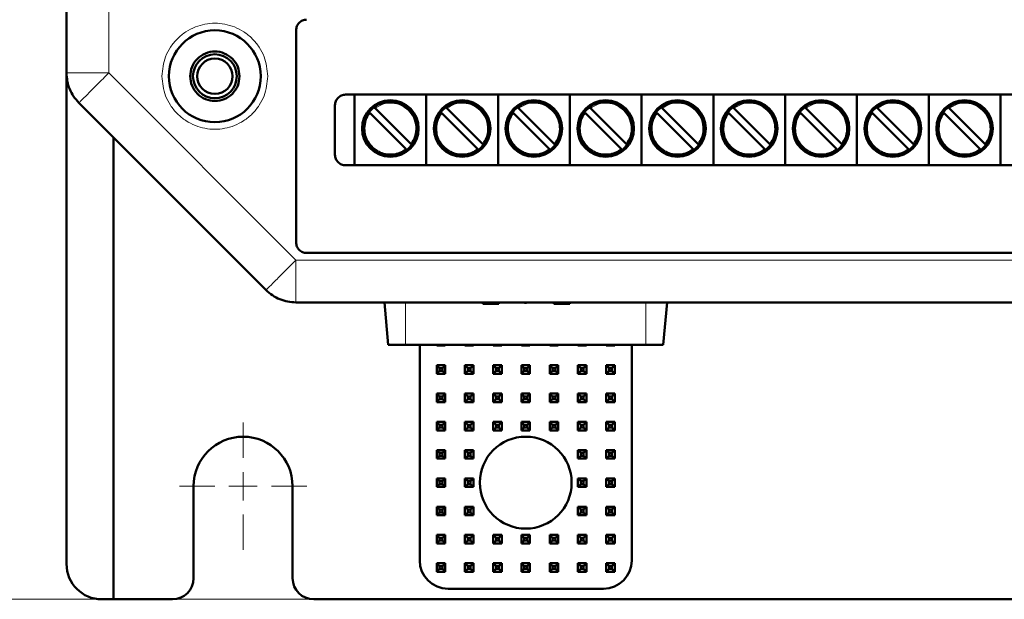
# Model space of a CAD drawing. Header units: millimetres. Extents: x 0 to 420, y 0 to 297.
# Tile 2 of 20: x 61 to 96, y 85 to 105. Entities that reach past the tile are written whole.
import ezdxf

# ---------------------------------------------------------------- set-up
doc = ezdxf.new("R2010")
doc.units = ezdxf.units.MM
doc.styles.add('SLDTEXTSTYLE0', font='TXT', dxfattribs={"width": 0.7, "bigfont": 'bigfont'})
doc.styles.add('SLDTEXTSTYLE1', font='TXT', dxfattribs={"width": 0.7})
doc.dimstyles.new('SLDDIMSTYLE0', dxfattribs={"dimtxt": 5, "dimasz": 5, "dimexe": 0, "dimexo": 0.0625, "dimgap": 1.25, "dimtad": 2, "dimdec": 1, "dimlfac": 2, "dimrnd": 1e-09, "dimzin": 12, "dimdsep": 46, "dimtxsty": 'SLDTEXTSTYLE1', "dimsah": 1, "dimcen": 0.09, "dimadec": 0, "dimazin": 3, "dimtfac": 1, "dimtdec": 3, "dimtofl": 0, "dimtmove": 0, "dimatfit": 3, "dimfxl": 0, "dimfrac": 2, "dimtolj": 1, "dimtzin": 12, "dimarcsym": 0})

# ---------------------------------------------------------------- blocks, each defined once
blk = doc.blocks.new('_D_1')
at = {"color": 7, "linetype": 'Continuous', "lineweight": 0}
for p, q in [((76.158, 238.523), (43.666, 238.523)), ((44.666, 238.523), (44.666, 84.648)), ((71.408, 84.648), (43.666, 84.648))]:
    blk.add_line(p, q, dxfattribs=at)
at = {"color": 7, "linetype": 'Continuous', "lineweight": 18}
for points in [[(44.666, 238.523), (43.897, 233.523), (45.436, 233.523)], [(44.666, 84.648), (45.436, 89.648), (43.897, 89.648)]]:
    blk.add_solid(points, dxfattribs=at)
at = {"color": 7, "linetype": 'Continuous', "lineweight": 18, "insert": (38.221, 159.985), "char_height": 5, "attachment_point": 1, "rotation": 90, "style": 'SLDTEXTSTYLE0'}
blk.add_mtext('В', dxfattribs=at)
blk = doc.blocks.new('SW_CENTERMARKSYMBOL_0')
at = {"color": 0, "linetype": 'Continuous', "lineweight": 18}
for p, q in [((0, 1), (0, 2.25)), ((0, 0), (0, 0.5)), ((-1, 0), (-2.25, 0)), ((0, 0), (-0.5, 0)), ((0, 0), (0, -0.5)), ((0, 0), (0.5, 0)), ((1, 0), (2.25, 0)), ((0, -1), (0, -2.25))]:
    blk.add_line(p, q, dxfattribs=at)

msp = doc.modelspace()

# ---------------------------------------------------------------- linework, layer by layer
at = {"color": 7, "linetype": 'Continuous', "lineweight": 50}
for p, q in [((62.668, 103.269), (62.668, 113.269)), ((70.793, 97.273), (70.793, 104.773)), ((62.668, 85.898), (62.668, 103.269)), ((72.543, 102.498), (130.293, 102.498)), ((72.858, 102.498), (72.858, 99.998)), ((75.398, 102.498), (75.398, 99.998)), ((77.938, 102.498), (77.938, 99.998)), ((80.478, 102.498), (80.478, 99.998)), ((83.018, 102.498), (83.018, 99.998)), ((85.558, 102.498), (85.558, 99.998)), ((88.098, 102.498), (88.098, 99.998)), ((90.638, 102.498), (90.638, 99.998)), ((93.178, 102.498), (93.178, 99.998)), ((95.718, 102.498), (95.718, 99.998)), ((63.107, 102.208), (69.729, 95.587)), ((72.168, 100.373), (72.168, 102.123)), ((74.67, 100.579), (73.41, 101.84)), ((73.586, 102.016), (74.847, 100.756)), ((77.21, 100.579), (75.95, 101.84)), ((76.126, 102.016), (77.387, 100.756)), ((79.75, 100.579), (78.49, 101.84)), ((78.666, 102.016), (79.927, 100.756)), ((82.29, 100.579), (81.03, 101.84)), ((81.206, 102.016), (82.467, 100.756)), ((84.83, 100.579), (83.57, 101.84)), ((83.746, 102.016), (85.007, 100.756)), ((87.37, 100.579), (86.11, 101.84)), ((86.286, 102.016), (87.547, 100.756)), ((89.91, 100.579), (88.65, 101.84)), ((88.826, 102.016), (90.087, 100.756)), ((92.45, 100.579), (91.19, 101.84)), ((91.366, 102.016), (92.627, 100.756)), ((94.99, 100.579), (93.73, 101.84)), ((93.906, 102.016), (95.167, 100.756)), ((64.327, 84.648), (64.327, 100.989)), ((130.293, 99.998), (72.543, 99.998)), ((131.668, 96.898), (71.168, 96.898)), ((70.789, 95.148), (132.047, 95.148)), ((73.918, 95.148), (74.049, 93.648)), ((77.405, 95.148), (77.405, 95.098)), ((77.969, 95.148), (77.969, 95.098)), ((78.909, 95.148), (78.909, 95.098)), ((79.917, 95.148), (79.917, 95.098)), ((80.482, 95.148), (80.482, 95.098)), ((83.918, 95.148), (83.787, 93.648)), ((77.405, 95.098), (77.969, 95.098)), ((79.917, 95.098), (80.482, 95.098)), ((74.049, 93.648), (74.668, 93.648)), ((74.668, 93.648), (83.168, 93.648)), ((75.168, 86.023), (75.168, 93.648)), ((75.793, 93.648), (75.768, 93.623)), ((75.768, 93.623), (75.768, 93.648)), ((76.068, 93.623), (75.768, 93.623)), ((76.043, 93.648), (76.068, 93.623)), ((76.068, 93.648), (76.068, 93.623)), ((76.793, 93.648), (76.768, 93.623)), ((76.768, 93.623), (76.768, 93.648)), ((77.068, 93.623), (76.768, 93.623)), ((77.043, 93.648), (77.068, 93.623)), ((77.068, 93.648), (77.068, 93.623)), ((77.768, 93.623), (77.768, 93.648)), ((77.793, 93.648), (77.768, 93.623)), ((78.068, 93.623), (77.768, 93.623)), ((78.043, 93.648), (78.068, 93.623)), ((78.068, 93.648), (78.068, 93.623)), ((78.768, 93.623), (78.768, 93.648)), ((78.793, 93.648), (78.768, 93.623)), ((79.068, 93.623), (78.768, 93.623)), ((79.043, 93.648), (79.068, 93.623)), ((79.068, 93.648), (79.068, 93.623)), ((79.768, 93.623), (79.768, 93.648)), ((79.793, 93.648), (79.768, 93.623)), ((80.068, 93.623), (79.768, 93.623)), ((80.043, 93.648), (80.068, 93.623)), ((80.068, 93.648), (80.068, 93.623)), ((80.768, 93.623), (80.768, 93.648)), ((80.793, 93.648), (80.768, 93.623)), ((81.068, 93.623), (80.768, 93.623)), ((81.043, 93.648), (81.068, 93.623)), ((81.068, 93.648), (81.068, 93.623)), ((81.793, 93.648), (81.768, 93.623)), ((81.768, 93.623), (81.768, 93.648)), ((82.068, 93.623), (81.768, 93.623)), ((82.043, 93.648), (82.068, 93.623)), ((82.068, 93.648), (82.068, 93.623)), ((82.668, 93.648), (82.668, 86.023)), ((83.168, 93.648), (83.787, 93.648)), ((75.768, 92.623), (75.768, 92.923)), ((75.868, 92.823), (75.768, 92.923)), ((75.768, 92.923), (76.068, 92.923)), ((75.868, 92.723), (75.768, 92.623)), ((75.868, 92.823), (75.868, 92.723)), ((75.968, 92.823), (75.868, 92.823)), ((75.868, 92.723), (75.968, 92.723)), ((76.068, 92.923), (75.968, 92.823)), ((75.968, 92.723), (75.968, 92.823)), ((75.968, 92.723), (76.068, 92.623)), ((76.068, 92.923), (76.068, 92.623)), ((76.768, 92.623), (76.768, 92.923)), ((76.868, 92.823), (76.768, 92.923)), ((76.768, 92.923), (77.068, 92.923)), ((76.868, 92.723), (76.768, 92.623)), ((76.868, 92.823), (76.868, 92.723)), ((76.968, 92.823), (76.868, 92.823)), ((76.868, 92.723), (76.968, 92.723)), ((77.068, 92.923), (76.968, 92.823)), ((76.968, 92.723), (76.968, 92.823)), ((76.968, 92.723), (77.068, 92.623)), ((77.068, 92.923), (77.068, 92.623)), ((77.768, 92.923), (78.068, 92.923)), ((77.868, 92.823), (77.768, 92.923)), ((77.768, 92.623), (77.768, 92.923)), ((77.868, 92.723), (77.768, 92.623)), ((77.968, 92.823), (77.868, 92.823)), ((77.868, 92.823), (77.868, 92.723)), ((77.868, 92.723), (77.968, 92.723)), ((78.068, 92.923), (77.968, 92.823)), ((77.968, 92.723), (77.968, 92.823)), ((77.968, 92.723), (78.068, 92.623)), ((78.068, 92.923), (78.068, 92.623)), ((78.768, 92.623), (78.768, 92.923)), ((78.868, 92.823), (78.768, 92.923)), ((78.768, 92.923), (79.068, 92.923)), ((78.868, 92.723), (78.768, 92.623)), ((78.868, 92.823), (78.868, 92.723)), ((78.968, 92.823), (78.868, 92.823)), ((78.868, 92.723), (78.968, 92.723)), ((79.068, 92.923), (78.968, 92.823)), ((78.968, 92.723), (78.968, 92.823)), ((78.968, 92.723), (79.068, 92.623)), ((79.068, 92.923), (79.068, 92.623)), ((79.768, 92.623), (79.768, 92.923)), ((79.868, 92.823), (79.768, 92.923)), ((79.768, 92.923), (80.068, 92.923)), ((79.868, 92.723), (79.768, 92.623)), ((79.868, 92.823), (79.868, 92.723)), ((79.968, 92.823), (79.868, 92.823)), ((79.868, 92.723), (79.968, 92.723)), ((80.068, 92.923), (79.968, 92.823)), ((79.968, 92.723), (79.968, 92.823)), ((79.968, 92.723), (80.068, 92.623)), ((80.068, 92.923), (80.068, 92.623)), ((80.768, 92.623), (80.768, 92.923)), ((80.868, 92.823), (80.768, 92.923)), ((80.768, 92.923), (81.068, 92.923)), ((80.868, 92.723), (80.768, 92.623)), ((80.868, 92.823), (80.868, 92.723)), ((80.968, 92.823), (80.868, 92.823)), ((80.868, 92.723), (80.968, 92.723)), ((81.068, 92.923), (80.968, 92.823)), ((80.968, 92.723), (80.968, 92.823)), ((80.968, 92.723), (81.068, 92.623)), ((81.068, 92.923), (81.068, 92.623)), ((81.768, 92.623), (81.768, 92.923)), ((81.868, 92.823), (81.768, 92.923)), ((81.768, 92.923), (82.068, 92.923)), ((81.868, 92.723), (81.768, 92.623)), ((81.868, 92.823), (81.868, 92.723)), ((81.968, 92.823), (81.868, 92.823)), ((81.868, 92.723), (81.968, 92.723)), ((82.068, 92.923), (81.968, 92.823)), ((81.968, 92.723), (81.968, 92.823)), ((81.968, 92.723), (82.068, 92.623)), ((82.068, 92.923), (82.068, 92.623)), ((76.068, 92.623), (75.768, 92.623)), ((77.068, 92.623), (76.768, 92.623)), ((78.068, 92.623), (77.768, 92.623)), ((79.068, 92.623), (78.768, 92.623)), ((80.068, 92.623), (79.768, 92.623)), ((81.068, 92.623), (80.768, 92.623)), ((82.068, 92.623), (81.768, 92.623)), ((75.768, 91.623), (75.768, 91.923)), ((75.868, 91.823), (75.768, 91.923)), ((75.768, 91.923), (76.068, 91.923)), ((75.868, 91.723), (75.768, 91.623)), ((75.868, 91.823), (75.868, 91.723)), ((75.968, 91.823), (75.868, 91.823)), ((75.868, 91.723), (75.968, 91.723)), ((76.068, 91.923), (75.968, 91.823)), ((75.968, 91.723), (75.968, 91.823)), ((75.968, 91.723), (76.068, 91.623)), ((76.068, 91.923), (76.068, 91.623)), ((76.768, 91.923), (77.068, 91.923)), ((76.868, 91.823), (76.768, 91.923)), ((76.768, 91.623), (76.768, 91.923)), ((76.868, 91.723), (76.768, 91.623)), ((76.968, 91.823), (76.868, 91.823)), ((76.868, 91.823), (76.868, 91.723)), ((76.868, 91.723), (76.968, 91.723)), ((77.068, 91.923), (76.968, 91.823)), ((76.968, 91.723), (76.968, 91.823)), ((76.968, 91.723), (77.068, 91.623)), ((77.068, 91.923), (77.068, 91.623)), ((77.768, 91.623), (77.768, 91.923)), ((77.868, 91.823), (77.768, 91.923)), ((77.768, 91.923), (78.068, 91.923)), ((77.868, 91.723), (77.768, 91.623)), ((77.868, 91.823), (77.868, 91.723)), ((77.968, 91.823), (77.868, 91.823)), ((77.868, 91.723), (77.968, 91.723)), ((78.068, 91.923), (77.968, 91.823)), ((77.968, 91.723), (77.968, 91.823)), ((77.968, 91.723), (78.068, 91.623)), ((78.068, 91.923), (78.068, 91.623)), ((78.768, 91.923), (79.068, 91.923)), ((78.868, 91.823), (78.768, 91.923)), ((78.768, 91.623), (78.768, 91.923)), ((78.868, 91.723), (78.768, 91.623)), ((78.968, 91.823), (78.868, 91.823)), ((78.868, 91.823), (78.868, 91.723)), ((78.868, 91.723), (78.968, 91.723)), ((79.068, 91.923), (78.968, 91.823)), ((78.968, 91.723), (78.968, 91.823)), ((78.968, 91.723), (79.068, 91.623)), ((79.068, 91.923), (79.068, 91.623)), ((79.768, 91.623), (79.768, 91.923)), ((79.868, 91.823), (79.768, 91.923)), ((79.768, 91.923), (80.068, 91.923)), ((79.868, 91.723), (79.768, 91.623)), ((79.868, 91.823), (79.868, 91.723)), ((79.968, 91.823), (79.868, 91.823)), ((79.868, 91.723), (79.968, 91.723)), ((80.068, 91.923), (79.968, 91.823)), ((79.968, 91.723), (79.968, 91.823)), ((79.968, 91.723), (80.068, 91.623)), ((80.068, 91.923), (80.068, 91.623)), ((80.768, 91.623), (80.768, 91.923)), ((80.868, 91.823), (80.768, 91.923)), ((80.768, 91.923), (81.068, 91.923)), ((80.868, 91.723), (80.768, 91.623)), ((80.868, 91.823), (80.868, 91.723)), ((80.968, 91.823), (80.868, 91.823)), ((80.868, 91.723), (80.968, 91.723)), ((81.068, 91.923), (80.968, 91.823)), ((80.968, 91.723), (80.968, 91.823)), ((80.968, 91.723), (81.068, 91.623)), ((81.068, 91.923), (81.068, 91.623)), ((81.768, 91.923), (82.068, 91.923)), ((81.868, 91.823), (81.768, 91.923)), ((81.768, 91.623), (81.768, 91.923)), ((81.868, 91.723), (81.768, 91.623)), ((81.968, 91.823), (81.868, 91.823)), ((81.868, 91.823), (81.868, 91.723)), ((81.868, 91.723), (81.968, 91.723)), ((82.068, 91.923), (81.968, 91.823)), ((81.968, 91.723), (81.968, 91.823)), ((81.968, 91.723), (82.068, 91.623)), ((82.068, 91.923), (82.068, 91.623)), ((76.068, 91.623), (75.768, 91.623)), ((77.068, 91.623), (76.768, 91.623)), ((78.068, 91.623), (77.768, 91.623)), ((79.068, 91.623), (78.768, 91.623)), ((80.068, 91.623), (79.768, 91.623)), ((81.068, 91.623), (80.768, 91.623)), ((82.068, 91.623), (81.768, 91.623)), ((75.768, 90.623), (75.768, 90.923)), ((75.868, 90.823), (75.768, 90.923)), ((75.768, 90.923), (76.068, 90.923)), ((75.868, 90.723), (75.768, 90.623)), ((76.068, 90.623), (75.768, 90.623)), ((75.868, 90.823), (75.868, 90.723)), ((75.968, 90.823), (75.868, 90.823)), ((75.868, 90.723), (75.968, 90.723)), ((76.068, 90.923), (75.968, 90.823)), ((75.968, 90.723), (75.968, 90.823)), ((75.968, 90.723), (76.068, 90.623)), ((76.068, 90.923), (76.068, 90.623)), ((76.768, 90.923), (77.068, 90.923)), ((76.868, 90.823), (76.768, 90.923)), ((76.768, 90.623), (76.768, 90.923)), ((76.868, 90.723), (76.768, 90.623)), ((77.068, 90.623), (76.768, 90.623)), ((76.968, 90.823), (76.868, 90.823)), ((76.868, 90.823), (76.868, 90.723)), ((76.868, 90.723), (76.968, 90.723)), ((77.068, 90.923), (76.968, 90.823)), ((76.968, 90.723), (76.968, 90.823)), ((76.968, 90.723), (77.068, 90.623)), ((77.068, 90.923), (77.068, 90.623)), ((77.768, 90.623), (77.768, 90.923)), ((77.868, 90.823), (77.768, 90.923)), ((77.768, 90.923), (78.068, 90.923)), ((77.868, 90.723), (77.768, 90.623)), ((78.068, 90.623), (77.768, 90.623)), ((77.868, 90.823), (77.868, 90.723)), ((77.968, 90.823), (77.868, 90.823)), ((77.868, 90.723), (77.968, 90.723)), ((78.068, 90.923), (77.968, 90.823)), ((77.968, 90.723), (77.968, 90.823)), ((77.968, 90.723), (78.068, 90.623)), ((78.068, 90.923), (78.068, 90.623)), ((78.768, 90.623), (78.768, 90.923)), ((78.868, 90.823), (78.768, 90.923)), ((78.768, 90.923), (79.068, 90.923)), ((78.868, 90.723), (78.768, 90.623)), ((79.068, 90.623), (78.768, 90.623)), ((78.868, 90.823), (78.868, 90.723)), ((78.968, 90.823), (78.868, 90.823)), ((78.868, 90.723), (78.968, 90.723)), ((79.068, 90.923), (78.968, 90.823)), ((78.968, 90.723), (78.968, 90.823)), ((78.968, 90.723), (79.068, 90.623)), ((79.068, 90.923), (79.068, 90.623)), ((79.768, 90.623), (79.768, 90.923)), ((79.868, 90.823), (79.768, 90.923)), ((79.768, 90.923), (80.068, 90.923)), ((79.868, 90.723), (79.768, 90.623)), ((80.068, 90.623), (79.768, 90.623)), ((79.868, 90.823), (79.868, 90.723)), ((79.968, 90.823), (79.868, 90.823)), ((79.868, 90.723), (79.968, 90.723)), ((80.068, 90.923), (79.968, 90.823)), ((79.968, 90.723), (79.968, 90.823)), ((79.968, 90.723), (80.068, 90.623)), ((80.068, 90.923), (80.068, 90.623)), ((80.768, 90.923), (81.068, 90.923)), ((80.868, 90.823), (80.768, 90.923)), ((80.768, 90.623), (80.768, 90.923)), ((80.868, 90.723), (80.768, 90.623)), ((81.068, 90.623), (80.768, 90.623)), ((80.968, 90.823), (80.868, 90.823)), ((80.868, 90.823), (80.868, 90.723)), ((80.868, 90.723), (80.968, 90.723)), ((81.068, 90.923), (80.968, 90.823)), ((80.968, 90.723), (80.968, 90.823)), ((80.968, 90.723), (81.068, 90.623)), ((81.068, 90.923), (81.068, 90.623)), ((81.768, 90.623), (81.768, 90.923)), ((81.868, 90.823), (81.768, 90.923)), ((81.768, 90.923), (82.068, 90.923)), ((81.868, 90.723), (81.768, 90.623)), ((82.068, 90.623), (81.768, 90.623)), ((81.868, 90.823), (81.868, 90.723)), ((81.968, 90.823), (81.868, 90.823)), ((81.868, 90.723), (81.968, 90.723)), ((82.068, 90.923), (81.968, 90.823)), ((81.968, 90.723), (81.968, 90.823)), ((81.968, 90.723), (82.068, 90.623)), ((82.068, 90.923), (82.068, 90.623)), ((75.768, 89.623), (75.768, 89.923)), ((75.868, 89.823), (75.768, 89.923)), ((75.768, 89.923), (76.068, 89.923)), ((76.068, 89.923), (75.968, 89.823)), ((76.068, 89.923), (76.068, 89.623)), ((76.768, 89.923), (77.068, 89.923)), ((76.868, 89.823), (76.768, 89.923)), ((76.768, 89.623), (76.768, 89.923)), ((77.068, 89.923), (76.968, 89.823)), ((77.068, 89.923), (77.068, 89.623)), ((80.768, 89.623), (80.768, 89.923)), ((80.868, 89.823), (80.768, 89.923)), ((80.768, 89.923), (81.068, 89.923)), ((81.068, 89.923), (80.968, 89.823)), ((81.068, 89.923), (81.068, 89.623)), ((81.768, 89.923), (82.068, 89.923)), ((81.868, 89.823), (81.768, 89.923)), ((81.768, 89.623), (81.768, 89.923)), ((82.068, 89.923), (81.968, 89.823)), ((82.068, 89.923), (82.068, 89.623)), ((75.868, 89.723), (75.768, 89.623)), ((76.068, 89.623), (75.768, 89.623)), ((75.868, 89.823), (75.868, 89.723)), ((75.968, 89.823), (75.868, 89.823)), ((75.868, 89.723), (75.968, 89.723)), ((75.968, 89.723), (75.968, 89.823)), ((75.968, 89.723), (76.068, 89.623)), ((76.868, 89.723), (76.768, 89.623)), ((77.068, 89.623), (76.768, 89.623)), ((76.968, 89.823), (76.868, 89.823)), ((76.868, 89.823), (76.868, 89.723)), ((76.868, 89.723), (76.968, 89.723)), ((76.968, 89.723), (76.968, 89.823)), ((76.968, 89.723), (77.068, 89.623)), ((80.868, 89.723), (80.768, 89.623)), ((81.068, 89.623), (80.768, 89.623)), ((80.868, 89.823), (80.868, 89.723)), ((80.968, 89.823), (80.868, 89.823)), ((80.868, 89.723), (80.968, 89.723)), ((80.968, 89.723), (80.968, 89.823)), ((80.968, 89.723), (81.068, 89.623)), ((81.868, 89.723), (81.768, 89.623)), ((82.068, 89.623), (81.768, 89.623)), ((81.968, 89.823), (81.868, 89.823)), ((81.868, 89.823), (81.868, 89.723)), ((81.868, 89.723), (81.968, 89.723)), ((81.968, 89.723), (81.968, 89.823)), ((81.968, 89.723), (82.068, 89.623)), ((75.768, 88.623), (75.768, 88.923)), ((75.868, 88.823), (75.768, 88.923)), ((75.768, 88.923), (76.068, 88.923)), ((76.068, 88.923), (75.968, 88.823)), ((76.068, 88.923), (76.068, 88.623)), ((76.768, 88.623), (76.768, 88.923)), ((76.868, 88.823), (76.768, 88.923)), ((76.768, 88.923), (77.068, 88.923)), ((77.068, 88.923), (76.968, 88.823)), ((77.068, 88.923), (77.068, 88.623)), ((80.768, 88.923), (81.068, 88.923)), ((80.868, 88.823), (80.768, 88.923)), ((80.768, 88.623), (80.768, 88.923)), ((81.068, 88.923), (80.968, 88.823)), ((81.068, 88.923), (81.068, 88.623)), ((81.768, 88.623), (81.768, 88.923)), ((81.868, 88.823), (81.768, 88.923)), ((81.768, 88.923), (82.068, 88.923)), ((82.068, 88.923), (81.968, 88.823)), ((82.068, 88.923), (82.068, 88.623)), ((67.168, 85.398), (67.168, 88.648)), ((70.668, 88.648), (70.668, 85.398)), ((75.868, 88.723), (75.768, 88.623)), ((76.068, 88.623), (75.768, 88.623)), ((75.868, 88.823), (75.868, 88.723)), ((75.968, 88.823), (75.868, 88.823)), ((75.868, 88.723), (75.968, 88.723)), ((75.968, 88.723), (75.968, 88.823)), ((75.968, 88.723), (76.068, 88.623)), ((76.868, 88.723), (76.768, 88.623)), ((77.068, 88.623), (76.768, 88.623)), ((76.868, 88.823), (76.868, 88.723)), ((76.968, 88.823), (76.868, 88.823)), ((76.868, 88.723), (76.968, 88.723)), ((76.968, 88.723), (76.968, 88.823)), ((76.968, 88.723), (77.068, 88.623)), ((80.868, 88.723), (80.768, 88.623)), ((81.068, 88.623), (80.768, 88.623)), ((80.968, 88.823), (80.868, 88.823)), ((80.868, 88.823), (80.868, 88.723)), ((80.868, 88.723), (80.968, 88.723)), ((80.968, 88.723), (80.968, 88.823)), ((80.968, 88.723), (81.068, 88.623)), ((81.868, 88.723), (81.768, 88.623)), ((82.068, 88.623), (81.768, 88.623)), ((81.868, 88.823), (81.868, 88.723)), ((81.968, 88.823), (81.868, 88.823)), ((81.868, 88.723), (81.968, 88.723)), ((81.968, 88.723), (81.968, 88.823)), ((81.968, 88.723), (82.068, 88.623)), ((75.768, 87.623), (75.768, 87.923)), ((75.868, 87.823), (75.768, 87.923)), ((75.768, 87.923), (76.068, 87.923)), ((75.868, 87.823), (75.868, 87.723)), ((75.968, 87.823), (75.868, 87.823)), ((76.068, 87.923), (75.968, 87.823)), ((75.968, 87.723), (75.968, 87.823)), ((76.068, 87.923), (76.068, 87.623)), ((76.768, 87.623), (76.768, 87.923)), ((76.868, 87.823), (76.768, 87.923)), ((76.768, 87.923), (77.068, 87.923)), ((76.868, 87.823), (76.868, 87.723)), ((76.968, 87.823), (76.868, 87.823)), ((77.068, 87.923), (76.968, 87.823)), ((76.968, 87.723), (76.968, 87.823)), ((77.068, 87.923), (77.068, 87.623)), ((80.768, 87.623), (80.768, 87.923)), ((80.868, 87.823), (80.768, 87.923)), ((80.768, 87.923), (81.068, 87.923)), ((80.868, 87.823), (80.868, 87.723)), ((80.968, 87.823), (80.868, 87.823)), ((81.068, 87.923), (80.968, 87.823)), ((80.968, 87.723), (80.968, 87.823)), ((81.068, 87.923), (81.068, 87.623)), ((81.768, 87.923), (82.068, 87.923)), ((81.868, 87.823), (81.768, 87.923)), ((81.768, 87.623), (81.768, 87.923)), ((81.968, 87.823), (81.868, 87.823)), ((81.868, 87.823), (81.868, 87.723)), ((82.068, 87.923), (81.968, 87.823)), ((81.968, 87.723), (81.968, 87.823)), ((82.068, 87.923), (82.068, 87.623)), ((75.868, 87.723), (75.768, 87.623)), ((76.068, 87.623), (75.768, 87.623)), ((75.868, 87.723), (75.968, 87.723)), ((75.968, 87.723), (76.068, 87.623)), ((76.868, 87.723), (76.768, 87.623)), ((77.068, 87.623), (76.768, 87.623)), ((76.868, 87.723), (76.968, 87.723)), ((76.968, 87.723), (77.068, 87.623)), ((80.868, 87.723), (80.768, 87.623)), ((81.068, 87.623), (80.768, 87.623)), ((80.868, 87.723), (80.968, 87.723)), ((80.968, 87.723), (81.068, 87.623)), ((81.868, 87.723), (81.768, 87.623)), ((82.068, 87.623), (81.768, 87.623)), ((81.868, 87.723), (81.968, 87.723)), ((81.968, 87.723), (82.068, 87.623)), ((75.768, 86.623), (75.768, 86.923)), ((75.868, 86.823), (75.768, 86.923)), ((75.768, 86.923), (76.068, 86.923)), ((75.868, 86.823), (75.868, 86.723)), ((75.968, 86.823), (75.868, 86.823)), ((76.068, 86.923), (75.968, 86.823)), ((75.968, 86.723), (75.968, 86.823)), ((76.068, 86.923), (76.068, 86.623)), ((76.768, 86.623), (76.768, 86.923)), ((76.868, 86.823), (76.768, 86.923)), ((76.768, 86.923), (77.068, 86.923)), ((76.868, 86.823), (76.868, 86.723)), ((76.968, 86.823), (76.868, 86.823)), ((77.068, 86.923), (76.968, 86.823)), ((76.968, 86.723), (76.968, 86.823)), ((77.068, 86.923), (77.068, 86.623)), ((77.768, 86.623), (77.768, 86.923)), ((77.868, 86.823), (77.768, 86.923)), ((77.768, 86.923), (78.068, 86.923)), ((77.868, 86.823), (77.868, 86.723)), ((77.968, 86.823), (77.868, 86.823)), ((78.068, 86.923), (77.968, 86.823)), ((77.968, 86.723), (77.968, 86.823)), ((78.068, 86.923), (78.068, 86.623)), ((78.768, 86.923), (79.068, 86.923)), ((78.868, 86.823), (78.768, 86.923)), ((78.768, 86.623), (78.768, 86.923)), ((78.968, 86.823), (78.868, 86.823)), ((78.868, 86.823), (78.868, 86.723)), ((79.068, 86.923), (78.968, 86.823)), ((78.968, 86.723), (78.968, 86.823)), ((79.068, 86.923), (79.068, 86.623)), ((79.768, 86.623), (79.768, 86.923)), ((79.868, 86.823), (79.768, 86.923)), ((79.768, 86.923), (80.068, 86.923)), ((79.868, 86.823), (79.868, 86.723)), ((79.968, 86.823), (79.868, 86.823)), ((80.068, 86.923), (79.968, 86.823)), ((79.968, 86.723), (79.968, 86.823)), ((80.068, 86.923), (80.068, 86.623)), ((80.768, 86.623), (80.768, 86.923)), ((80.868, 86.823), (80.768, 86.923)), ((80.768, 86.923), (81.068, 86.923)), ((80.868, 86.823), (80.868, 86.723)), ((80.968, 86.823), (80.868, 86.823)), ((81.068, 86.923), (80.968, 86.823)), ((80.968, 86.723), (80.968, 86.823)), ((81.068, 86.923), (81.068, 86.623)), ((81.768, 86.923), (82.068, 86.923)), ((81.868, 86.823), (81.768, 86.923)), ((81.768, 86.623), (81.768, 86.923)), ((81.968, 86.823), (81.868, 86.823)), ((81.868, 86.823), (81.868, 86.723)), ((82.068, 86.923), (81.968, 86.823)), ((81.968, 86.723), (81.968, 86.823)), ((82.068, 86.923), (82.068, 86.623)), ((75.868, 86.723), (75.768, 86.623)), ((76.068, 86.623), (75.768, 86.623)), ((75.868, 86.723), (75.968, 86.723)), ((75.968, 86.723), (76.068, 86.623)), ((76.868, 86.723), (76.768, 86.623)), ((77.068, 86.623), (76.768, 86.623)), ((76.868, 86.723), (76.968, 86.723)), ((76.968, 86.723), (77.068, 86.623)), ((77.868, 86.723), (77.768, 86.623)), ((78.068, 86.623), (77.768, 86.623)), ((77.868, 86.723), (77.968, 86.723)), ((77.968, 86.723), (78.068, 86.623)), ((78.868, 86.723), (78.768, 86.623)), ((79.068, 86.623), (78.768, 86.623)), ((78.868, 86.723), (78.968, 86.723)), ((78.968, 86.723), (79.068, 86.623)), ((79.868, 86.723), (79.768, 86.623)), ((80.068, 86.623), (79.768, 86.623)), ((79.868, 86.723), (79.968, 86.723)), ((79.968, 86.723), (80.068, 86.623)), ((80.868, 86.723), (80.768, 86.623)), ((81.068, 86.623), (80.768, 86.623)), ((80.868, 86.723), (80.968, 86.723)), ((80.968, 86.723), (81.068, 86.623)), ((81.868, 86.723), (81.768, 86.623)), ((82.068, 86.623), (81.768, 86.623)), ((81.868, 86.723), (81.968, 86.723)), ((81.968, 86.723), (82.068, 86.623)), ((75.768, 85.623), (75.768, 85.923)), ((75.868, 85.823), (75.768, 85.923)), ((75.768, 85.923), (76.068, 85.923)), ((75.868, 85.723), (75.768, 85.623)), ((75.868, 85.823), (75.868, 85.723)), ((75.968, 85.823), (75.868, 85.823)), ((75.868, 85.723), (75.968, 85.723)), ((76.068, 85.923), (75.968, 85.823)), ((75.968, 85.723), (75.968, 85.823)), ((75.968, 85.723), (76.068, 85.623)), ((76.068, 85.923), (76.068, 85.623)), ((76.768, 85.923), (77.068, 85.923)), ((76.868, 85.823), (76.768, 85.923)), ((76.768, 85.623), (76.768, 85.923)), ((76.868, 85.723), (76.768, 85.623)), ((76.968, 85.823), (76.868, 85.823)), ((76.868, 85.823), (76.868, 85.723)), ((76.868, 85.723), (76.968, 85.723)), ((77.068, 85.923), (76.968, 85.823)), ((76.968, 85.723), (76.968, 85.823)), ((76.968, 85.723), (77.068, 85.623)), ((77.068, 85.923), (77.068, 85.623)), ((77.768, 85.923), (78.068, 85.923)), ((77.868, 85.823), (77.768, 85.923)), ((77.768, 85.623), (77.768, 85.923)), ((77.868, 85.723), (77.768, 85.623)), ((77.968, 85.823), (77.868, 85.823)), ((77.868, 85.823), (77.868, 85.723)), ((77.868, 85.723), (77.968, 85.723)), ((78.068, 85.923), (77.968, 85.823)), ((77.968, 85.723), (77.968, 85.823)), ((77.968, 85.723), (78.068, 85.623)), ((78.068, 85.923), (78.068, 85.623)), ((78.768, 85.623), (78.768, 85.923)), ((78.868, 85.823), (78.768, 85.923)), ((78.768, 85.923), (79.068, 85.923)), ((78.868, 85.723), (78.768, 85.623)), ((78.868, 85.823), (78.868, 85.723)), ((78.968, 85.823), (78.868, 85.823)), ((78.868, 85.723), (78.968, 85.723)), ((79.068, 85.923), (78.968, 85.823)), ((78.968, 85.723), (78.968, 85.823)), ((78.968, 85.723), (79.068, 85.623)), ((79.068, 85.923), (79.068, 85.623)), ((79.768, 85.623), (79.768, 85.923)), ((79.868, 85.823), (79.768, 85.923)), ((79.768, 85.923), (80.068, 85.923)), ((79.868, 85.723), (79.768, 85.623)), ((79.868, 85.823), (79.868, 85.723)), ((79.968, 85.823), (79.868, 85.823)), ((79.868, 85.723), (79.968, 85.723)), ((80.068, 85.923), (79.968, 85.823)), ((79.968, 85.723), (79.968, 85.823)), ((79.968, 85.723), (80.068, 85.623)), ((80.068, 85.923), (80.068, 85.623)), ((80.768, 85.923), (81.068, 85.923)), ((80.868, 85.823), (80.768, 85.923)), ((80.768, 85.623), (80.768, 85.923)), ((80.868, 85.723), (80.768, 85.623)), ((80.968, 85.823), (80.868, 85.823)), ((80.868, 85.823), (80.868, 85.723)), ((80.868, 85.723), (80.968, 85.723)), ((81.068, 85.923), (80.968, 85.823)), ((80.968, 85.723), (80.968, 85.823)), ((80.968, 85.723), (81.068, 85.623)), ((81.068, 85.923), (81.068, 85.623)), ((81.768, 85.923), (82.068, 85.923)), ((81.868, 85.823), (81.768, 85.923)), ((81.768, 85.623), (81.768, 85.923)), ((81.868, 85.723), (81.768, 85.623)), ((81.968, 85.823), (81.868, 85.823)), ((81.868, 85.823), (81.868, 85.723)), ((81.868, 85.723), (81.968, 85.723)), ((82.068, 85.923), (81.968, 85.823)), ((81.968, 85.723), (81.968, 85.823)), ((81.968, 85.723), (82.068, 85.623)), ((82.068, 85.923), (82.068, 85.623)), ((76.068, 85.623), (75.768, 85.623)), ((77.068, 85.623), (76.768, 85.623)), ((78.068, 85.623), (77.768, 85.623)), ((79.068, 85.623), (78.768, 85.623)), ((80.068, 85.623), (79.768, 85.623)), ((81.068, 85.623), (80.768, 85.623)), ((82.068, 85.623), (81.768, 85.623)), ((81.668, 85.023), (76.168, 85.023)), ((64.327, 84.648), (63.918, 84.648)), ((66.418, 84.648), (64.327, 84.648)), ((131.418, 84.648), (71.418, 84.648))]:
    msp.add_line(p, q, dxfattribs=at)
at = {"color": 9, "linetype": 'Continuous', "lineweight": 18}
for p, q in [((64.168, 111.148), (64.168, 103.269)), ((62.668, 103.269), (64.168, 103.269)), ((64.168, 103.269), (70.789, 96.648)), ((70.789, 96.648), (132.047, 96.648)), ((70.789, 96.648), (70.789, 95.148)), ((74.668, 93.648), (74.668, 95.148)), ((83.168, 95.148), (83.168, 93.648))]:
    msp.add_line(p, q, dxfattribs=at)
at = {"color": 7, "linetype": 'Continuous', "lineweight": 50}
for centre, radius in [((67.918, 103.148), 1.625), ((67.918, 103.148), 0.775), ((67.918, 103.148), 0.625), ((74.128, 101.298), 1), ((76.668, 101.298), 1), ((79.208, 101.298), 1), ((81.748, 101.298), 1), ((84.288, 101.298), 1), ((86.828, 101.298), 1), ((89.368, 101.298), 1), ((91.908, 101.298), 1), ((94.448, 101.298), 1), ((78.918, 88.773), 1.625)]:
    msp.add_circle(centre, radius, dxfattribs=at)
for centre, radius, start, end in [((74.128, 101.298), 0.95, 322.5608, 127.4392), ((76.668, 101.298), 0.95, 322.5608, 127.4392), ((79.208, 101.298), 0.95, 322.5608, 127.4392), ((81.748, 101.298), 0.95, 322.5608, 127.4392), ((84.288, 101.298), 0.95, 322.5608, 127.4392), ((86.828, 101.298), 0.95, 322.5608, 127.4392), ((89.368, 101.298), 0.95, 322.5608, 127.4392), ((91.908, 101.298), 0.95, 322.5608, 127.4392), ((94.448, 101.298), 0.95, 322.5608, 127.4392), ((74.128, 101.298), 0.95, 142.5608, 307.4392), ((74.128, 101.298), 0.95, 127.4392, 142.5608), ((76.668, 101.298), 0.95, 142.5608, 307.4392), ((76.668, 101.298), 0.95, 127.4392, 142.5608), ((79.208, 101.298), 0.95, 142.5608, 307.4392), ((79.208, 101.298), 0.95, 127.4392, 142.5608), ((81.748, 101.298), 0.95, 142.5608, 307.4392), ((81.748, 101.298), 0.95, 127.4392, 142.5608), ((84.288, 101.298), 0.95, 142.5608, 307.4392), ((84.288, 101.298), 0.95, 127.4392, 142.5608), ((86.828, 101.298), 0.95, 142.5608, 307.4392), ((86.828, 101.298), 0.95, 127.4392, 142.5608), ((89.368, 101.298), 0.95, 142.5608, 307.4392), ((89.368, 101.298), 0.95, 127.4392, 142.5608), ((91.908, 101.298), 0.95, 142.5608, 307.4392), ((91.908, 101.298), 0.95, 127.4392, 142.5608), ((94.448, 101.298), 0.95, 142.5608, 307.4392), ((94.448, 101.298), 0.95, 127.4392, 142.5608), ((74.128, 101.298), 0.95, 307.4392, 322.5608), ((76.668, 101.298), 0.95, 307.4392, 322.5608), ((79.208, 101.298), 0.95, 307.4392, 322.5608), ((81.748, 101.298), 0.95, 307.4392, 322.5608), ((84.288, 101.298), 0.95, 307.4392, 322.5608), ((86.828, 101.298), 0.95, 307.4392, 322.5608), ((89.368, 101.298), 0.95, 307.4392, 322.5608), ((91.908, 101.298), 0.95, 307.4392, 322.5608), ((94.448, 101.298), 0.95, 307.4392, 322.5608), ((68.918, 88.648), 1.75, 0, 180), ((63.918, 85.898), 1.25, 180, 270), ((76.168, 86.023), 1, 180, 270), ((81.668, 86.023), 1, 270, 0), ((66.418, 85.398), 0.75, 270, 0), ((71.418, 85.398), 0.75, 180, 270)]:
    msp.add_arc(centre, radius, start, end, dxfattribs=at)
at = {"color": 9, "linetype": 'Continuous', "lineweight": 18}
for points, knots in [([(66.043, 103.148), (66.068, 103.384), (66.107, 103.746), (66.341, 104.183), (66.583, 104.483), (66.883, 104.727), (67.319, 104.953), (67.918, 105.068), (68.517, 104.953), (68.953, 104.727), (69.254, 104.483), (69.496, 104.183), (69.73, 103.746), (69.768, 103.384), (69.793, 103.148)], [0, 0, 0, 0, 0.1197284, 0.1841803, 0.25, 0.3158197, 0.3802716, 0.5, 0.6197284, 0.6841803, 0.75, 0.8158197, 0.8802716, 1, 1, 1, 1]), ([(69.793, 103.148), (69.768, 102.912), (69.73, 102.549), (69.496, 102.112), (69.254, 101.812), (68.953, 101.569), (68.517, 101.342), (67.918, 101.227), (67.319, 101.342), (66.883, 101.569), (66.583, 101.812), (66.341, 102.112), (66.107, 102.549), (66.068, 102.912), (66.043, 103.148)], [0, 0, 0, 0, 0.119728, 0.18418, 0.25, 0.31582, 0.380272, 0.5, 0.619728, 0.68418, 0.75, 0.81582, 0.880272, 1, 1, 1, 1]), ([(73.586, 102.016), (73.675, 102.07), (73.86, 102.182), (74.193, 102.215), (74.513, 102.133), (74.777, 101.947), (74.963, 101.682), (75.046, 101.363), (75.013, 101.029), (74.901, 100.845), (74.847, 100.756)], [0, 0, 0, 0, 0.120911, 0.25, 0.379089, 0.5, 0.620911, 0.75, 0.879089, 1, 1, 1, 1]), ([(76.126, 102.016), (76.215, 102.07), (76.4, 102.182), (76.733, 102.215), (77.053, 102.133), (77.317, 101.947), (77.503, 101.682), (77.586, 101.363), (77.553, 101.029), (77.441, 100.845), (77.387, 100.756)], [0, 0, 0, 0, 0.1209109, 0.25, 0.3790891, 0.5, 0.6209109, 0.75, 0.8790891, 1, 1, 1, 1]), ([(78.666, 102.016), (78.755, 102.07), (78.94, 102.182), (79.273, 102.215), (79.593, 102.133), (79.857, 101.947), (80.043, 101.682), (80.126, 101.363), (80.093, 101.029), (79.981, 100.845), (79.927, 100.756)], [0, 0, 0, 0, 0.1209109, 0.25, 0.3790891, 0.5, 0.6209109, 0.75, 0.8790891, 1, 1, 1, 1]), ([(81.206, 102.016), (81.295, 102.07), (81.48, 102.182), (81.813, 102.215), (82.133, 102.133), (82.397, 101.947), (82.583, 101.682), (82.666, 101.363), (82.633, 101.029), (82.521, 100.845), (82.467, 100.756)], [0, 0, 0, 0, 0.120911, 0.25, 0.379089, 0.5, 0.620911, 0.75, 0.879089, 1, 1, 1, 1]), ([(83.746, 102.016), (83.835, 102.07), (84.02, 102.182), (84.353, 102.215), (84.673, 102.133), (84.937, 101.947), (85.123, 101.682), (85.206, 101.363), (85.173, 101.029), (85.061, 100.845), (85.007, 100.756)], [0, 0, 0, 0, 0.1209109, 0.25, 0.3790891, 0.5, 0.6209109, 0.75, 0.8790891, 1, 1, 1, 1]), ([(86.286, 102.016), (86.375, 102.07), (86.56, 102.182), (86.893, 102.215), (87.213, 102.133), (87.477, 101.947), (87.663, 101.682), (87.746, 101.363), (87.713, 101.029), (87.601, 100.845), (87.547, 100.756)], [0, 0, 0, 0, 0.1209109, 0.25, 0.3790891, 0.5, 0.6209109, 0.75, 0.8790891, 1, 1, 1, 1]), ([(88.826, 102.016), (88.915, 102.07), (89.1, 102.182), (89.433, 102.215), (89.753, 102.133), (90.017, 101.947), (90.203, 101.682), (90.286, 101.363), (90.253, 101.029), (90.141, 100.845), (90.087, 100.756)], [0, 0, 0, 0, 0.120911, 0.25, 0.379089, 0.5, 0.620911, 0.75, 0.879089, 1, 1, 1, 1]), ([(91.366, 102.016), (91.455, 102.07), (91.64, 102.182), (91.973, 102.215), (92.293, 102.133), (92.557, 101.947), (92.743, 101.682), (92.826, 101.363), (92.793, 101.029), (92.681, 100.845), (92.627, 100.756)], [0, 0, 0, 0, 0.120911, 0.25, 0.379089, 0.5, 0.620911, 0.75, 0.879089, 1, 1, 1, 1]), ([(93.906, 102.016), (93.995, 102.07), (94.18, 102.182), (94.513, 102.215), (94.833, 102.133), (95.097, 101.947), (95.283, 101.682), (95.366, 101.363), (95.333, 101.029), (95.221, 100.845), (95.167, 100.756)], [0, 0, 0, 0, 0.1209109, 0.25, 0.3790891, 0.5, 0.6209109, 0.75, 0.8790891, 1, 1, 1, 1]), ([(74.67, 100.579), (74.601, 100.535), (74.46, 100.446), (74.211, 100.39), (73.959, 100.402), (73.722, 100.482), (73.515, 100.623), (73.353, 100.818), (73.248, 101.05), (73.235, 101.216), (73.228, 101.298)], [0, 0, 0, 0, 0.122569, 0.25, 0.377431, 0.5, 0.622569, 0.75, 0.877431, 1, 1, 1, 1]), ([(77.21, 100.579), (77.141, 100.535), (77, 100.446), (76.751, 100.39), (76.499, 100.402), (76.262, 100.482), (76.055, 100.623), (75.893, 100.818), (75.788, 101.05), (75.775, 101.216), (75.768, 101.298)], [0, 0, 0, 0, 0.122569, 0.25, 0.377431, 0.5, 0.622569, 0.75, 0.877431, 1, 1, 1, 1]), ([(79.75, 100.579), (79.681, 100.535), (79.54, 100.446), (79.291, 100.39), (79.039, 100.402), (78.802, 100.482), (78.595, 100.623), (78.433, 100.818), (78.328, 101.05), (78.315, 101.216), (78.308, 101.298)], [0, 0, 0, 0, 0.122569, 0.25, 0.377431, 0.5, 0.622569, 0.75, 0.877431, 1, 1, 1, 1]), ([(82.29, 100.579), (82.221, 100.535), (82.08, 100.446), (81.831, 100.39), (81.579, 100.402), (81.342, 100.482), (81.135, 100.623), (80.973, 100.818), (80.868, 101.05), (80.855, 101.216), (80.848, 101.298)], [0, 0, 0, 0, 0.122569, 0.25, 0.377431, 0.5, 0.622569, 0.75, 0.877431, 1, 1, 1, 1]), ([(84.83, 100.579), (84.761, 100.535), (84.62, 100.446), (84.371, 100.39), (84.119, 100.402), (83.882, 100.482), (83.675, 100.623), (83.513, 100.818), (83.408, 101.05), (83.395, 101.216), (83.388, 101.298)], [0, 0, 0, 0, 0.122569, 0.25, 0.377431, 0.5, 0.622569, 0.75, 0.877431, 1, 1, 1, 1]), ([(87.37, 100.579), (87.301, 100.535), (87.16, 100.446), (86.911, 100.39), (86.659, 100.402), (86.422, 100.482), (86.215, 100.623), (86.053, 100.818), (85.948, 101.05), (85.935, 101.216), (85.928, 101.298)], [0, 0, 0, 0, 0.122569, 0.25, 0.377431, 0.5, 0.622569, 0.75, 0.877431, 1, 1, 1, 1]), ([(89.91, 100.579), (89.841, 100.535), (89.7, 100.446), (89.451, 100.39), (89.199, 100.402), (88.962, 100.482), (88.755, 100.623), (88.593, 100.818), (88.488, 101.05), (88.475, 101.216), (88.468, 101.298)], [0, 0, 0, 0, 0.122569, 0.25, 0.377431, 0.5, 0.622569, 0.75, 0.877431, 1, 1, 1, 1]), ([(92.45, 100.579), (92.381, 100.535), (92.24, 100.446), (91.991, 100.39), (91.739, 100.402), (91.502, 100.482), (91.295, 100.623), (91.133, 100.818), (91.028, 101.05), (91.015, 101.216), (91.008, 101.298)], [0, 0, 0, 0, 0.122569, 0.25, 0.377431, 0.5, 0.622569, 0.75, 0.877431, 1, 1, 1, 1]), ([(94.99, 100.579), (94.921, 100.535), (94.78, 100.446), (94.531, 100.39), (94.279, 100.402), (94.042, 100.482), (93.835, 100.623), (93.673, 100.818), (93.568, 101.05), (93.555, 101.216), (93.548, 101.298)], [0, 0, 0, 0, 0.122569, 0.25, 0.377431, 0.5, 0.622569, 0.75, 0.877431, 1, 1, 1, 1])]:
    msp.add_open_spline(points, degree=3, knots=knots, dxfattribs=at)
at = {"color": 7, "linetype": 'Continuous', "lineweight": 50}
for points in [[(70.793, 104.773), (70.799, 104.821), (70.81, 104.919), (70.895, 105.042), (71.017, 105.129), (71.115, 105.142), (71.163, 105.148)], [(68.793, 103.148), (68.78, 103.262), (68.754, 103.491), (68.551, 103.783), (68.262, 103.977), (67.918, 104.046), (67.574, 103.977), (67.285, 103.783), (67.083, 103.491), (67.056, 103.262), (67.043, 103.148)], [(63.107, 102.208), (63.042, 102.282), (62.911, 102.429), (62.775, 102.692), (62.685, 102.974), (62.674, 103.171), (62.668, 103.269)], [(67.043, 103.148), (67.056, 103.033), (67.083, 102.804), (67.285, 102.513), (67.574, 102.318), (67.918, 102.25), (68.262, 102.318), (68.551, 102.513), (68.754, 102.804), (68.78, 103.033), (68.793, 103.148)], [(72.168, 102.123), (72.174, 102.172), (72.185, 102.27), (72.272, 102.394), (72.396, 102.481), (72.494, 102.492), (72.543, 102.498)], [(72.543, 99.998), (72.494, 100.003), (72.396, 100.015), (72.272, 100.101), (72.185, 100.225), (72.174, 100.324), (72.168, 100.373)], [(71.168, 96.898), (71.119, 96.903), (71.021, 96.915), (70.897, 97.001), (70.81, 97.125), (70.799, 97.224), (70.793, 97.273)], [(70.789, 95.148), (70.691, 95.153), (70.495, 95.164), (70.212, 95.254), (69.949, 95.39), (69.802, 95.522), (69.729, 95.587)]]:
    msp.add_open_spline(points, degree=3, dxfattribs=at)
at = {"color": 9, "linetype": 'Continuous', "lineweight": 18}
for points in [[(64.168, 103.269), (64.029, 103.13), (63.751, 102.852), (63.401, 102.502), (63.155, 102.256), (63.123, 102.224), (63.107, 102.208)], [(73.228, 101.298), (73.236, 101.395), (73.253, 101.591), (73.357, 101.757), (73.41, 101.84)], [(75.768, 101.298), (75.776, 101.395), (75.793, 101.591), (75.897, 101.757), (75.95, 101.84)], [(78.308, 101.298), (78.316, 101.395), (78.333, 101.591), (78.437, 101.757), (78.49, 101.84)], [(80.848, 101.298), (80.856, 101.395), (80.873, 101.591), (80.977, 101.757), (81.03, 101.84)], [(83.388, 101.298), (83.396, 101.395), (83.413, 101.591), (83.517, 101.757), (83.57, 101.84)], [(85.928, 101.298), (85.936, 101.395), (85.953, 101.591), (86.057, 101.757), (86.11, 101.84)], [(88.468, 101.298), (88.476, 101.395), (88.493, 101.591), (88.597, 101.757), (88.65, 101.84)], [(91.008, 101.298), (91.016, 101.395), (91.033, 101.591), (91.137, 101.757), (91.19, 101.84)], [(93.548, 101.298), (93.556, 101.395), (93.573, 101.591), (93.677, 101.757), (93.73, 101.84)], [(69.729, 95.587), (69.745, 95.603), (69.777, 95.635), (70.022, 95.88), (70.372, 96.231), (70.65, 96.509), (70.789, 96.648)]]:
    msp.add_open_spline(points, degree=3, dxfattribs=at)
at = {"color": 7, "linetype": 'Continuous', "lineweight": 50}
for points, knots in [([(73.41, 101.84), (73.405, 101.844), (73.397, 101.852), (73.387, 101.862), (73.379, 101.87), (73.374, 101.875), (73.374, 101.875), (73.374, 101.875)], [0, 0, 0, 0, 0.217235, 0.434507, 0.650723, 0.865022, 1, 1, 1, 1]), ([(73.551, 102.052), (73.551, 102.052), (73.552, 102.051), (73.558, 102.045), (73.567, 102.036), (73.577, 102.026), (73.584, 102.019), (73.586, 102.016)], [0, 0, 0, 0, 0.212285, 0.424542, 0.6376, 0.852435, 1, 1, 1, 1]), ([(75.95, 101.84), (75.945, 101.844), (75.937, 101.852), (75.927, 101.862), (75.919, 101.87), (75.914, 101.875), (75.914, 101.875), (75.914, 101.875)], [0, 0, 0, 0, 0.2172345, 0.4345066, 0.6507226, 0.8650218, 1, 1, 1, 1]), ([(76.091, 102.052), (76.091, 102.052), (76.092, 102.051), (76.098, 102.045), (76.107, 102.036), (76.117, 102.026), (76.124, 102.019), (76.126, 102.016)], [0, 0, 0, 0, 0.212285, 0.424542, 0.6376, 0.852435, 1, 1, 1, 1]), ([(78.49, 101.84), (78.485, 101.844), (78.477, 101.852), (78.467, 101.862), (78.459, 101.87), (78.454, 101.875), (78.454, 101.875), (78.454, 101.875)], [0, 0, 0, 0, 0.217235, 0.434507, 0.650723, 0.865022, 1, 1, 1, 1]), ([(78.631, 102.052), (78.631, 102.052), (78.632, 102.051), (78.638, 102.045), (78.647, 102.036), (78.657, 102.026), (78.664, 102.019), (78.666, 102.016)], [0, 0, 0, 0, 0.212285, 0.424542, 0.6376, 0.852435, 1, 1, 1, 1]), ([(81.03, 101.84), (81.025, 101.844), (81.017, 101.852), (81.007, 101.862), (80.999, 101.87), (80.994, 101.875), (80.994, 101.875), (80.994, 101.875)], [0, 0, 0, 0, 0.217235, 0.434507, 0.650723, 0.865022, 1, 1, 1, 1]), ([(81.171, 102.052), (81.171, 102.052), (81.172, 102.051), (81.178, 102.045), (81.187, 102.036), (81.197, 102.026), (81.204, 102.019), (81.206, 102.016)], [0, 0, 0, 0, 0.212285, 0.424542, 0.6376, 0.852435, 1, 1, 1, 1]), ([(83.57, 101.84), (83.565, 101.844), (83.557, 101.852), (83.547, 101.862), (83.539, 101.87), (83.534, 101.875), (83.534, 101.875), (83.534, 101.875)], [0, 0, 0, 0, 0.217235, 0.434507, 0.650723, 0.865022, 1, 1, 1, 1]), ([(83.711, 102.052), (83.711, 102.052), (83.712, 102.051), (83.718, 102.045), (83.727, 102.036), (83.737, 102.026), (83.744, 102.019), (83.746, 102.016)], [0, 0, 0, 0, 0.212285, 0.424542, 0.6376, 0.852435, 1, 1, 1, 1]), ([(86.11, 101.84), (86.105, 101.844), (86.097, 101.852), (86.087, 101.862), (86.079, 101.87), (86.074, 101.875), (86.074, 101.875), (86.074, 101.875)], [0, 0, 0, 0, 0.217235, 0.434507, 0.650723, 0.865022, 1, 1, 1, 1]), ([(86.251, 102.052), (86.251, 102.052), (86.252, 102.051), (86.258, 102.045), (86.267, 102.036), (86.277, 102.026), (86.284, 102.019), (86.286, 102.016)], [0, 0, 0, 0, 0.212285, 0.424542, 0.6376, 0.852435, 1, 1, 1, 1]), ([(88.65, 101.84), (88.645, 101.844), (88.637, 101.852), (88.627, 101.862), (88.619, 101.87), (88.614, 101.875), (88.614, 101.875), (88.614, 101.875)], [0, 0, 0, 0, 0.217235, 0.434507, 0.650723, 0.865022, 1, 1, 1, 1]), ([(88.791, 102.052), (88.791, 102.052), (88.792, 102.051), (88.798, 102.045), (88.807, 102.036), (88.817, 102.026), (88.824, 102.019), (88.826, 102.016)], [0, 0, 0, 0, 0.212285, 0.424542, 0.6376, 0.852435, 1, 1, 1, 1]), ([(91.19, 101.84), (91.185, 101.844), (91.177, 101.852), (91.167, 101.862), (91.159, 101.87), (91.154, 101.875), (91.154, 101.875), (91.154, 101.875)], [0, 0, 0, 0, 0.2172345, 0.4345066, 0.6507226, 0.8650218, 1, 1, 1, 1]), ([(91.331, 102.052), (91.331, 102.052), (91.332, 102.051), (91.338, 102.045), (91.347, 102.036), (91.357, 102.026), (91.364, 102.019), (91.366, 102.016)], [0, 0, 0, 0, 0.212285, 0.424542, 0.6376, 0.852435, 1, 1, 1, 1]), ([(93.73, 101.84), (93.725, 101.844), (93.717, 101.852), (93.707, 101.862), (93.699, 101.87), (93.694, 101.875), (93.694, 101.875), (93.694, 101.875)], [0, 0, 0, 0, 0.217235, 0.434507, 0.650723, 0.865022, 1, 1, 1, 1]), ([(93.871, 102.052), (93.871, 102.052), (93.872, 102.051), (93.878, 102.045), (93.887, 102.036), (93.897, 102.026), (93.904, 102.019), (93.906, 102.016)], [0, 0, 0, 0, 0.212285, 0.424542, 0.6376, 0.852435, 1, 1, 1, 1]), ([(74.847, 100.756), (74.851, 100.752), (74.859, 100.744), (74.87, 100.733), (74.878, 100.725), (74.882, 100.721), (74.882, 100.72), (74.882, 100.72)], [0, 0, 0, 0, 0.217235, 0.434507, 0.650723, 0.865022, 1, 1, 1, 1]), ([(77.387, 100.756), (77.391, 100.752), (77.399, 100.744), (77.41, 100.733), (77.418, 100.725), (77.422, 100.721), (77.422, 100.72), (77.422, 100.72)], [0, 0, 0, 0, 0.2172345, 0.4345066, 0.6507226, 0.8650218, 1, 1, 1, 1]), ([(79.927, 100.756), (79.931, 100.752), (79.939, 100.744), (79.95, 100.733), (79.958, 100.725), (79.962, 100.721), (79.962, 100.72), (79.962, 100.72)], [0, 0, 0, 0, 0.217235, 0.434507, 0.650723, 0.865022, 1, 1, 1, 1]), ([(82.467, 100.756), (82.471, 100.752), (82.479, 100.744), (82.49, 100.733), (82.498, 100.725), (82.502, 100.721), (82.502, 100.72), (82.502, 100.72)], [0, 0, 0, 0, 0.217235, 0.434507, 0.650723, 0.865022, 1, 1, 1, 1]), ([(85.007, 100.756), (85.011, 100.752), (85.019, 100.744), (85.03, 100.733), (85.038, 100.725), (85.042, 100.721), (85.042, 100.72), (85.042, 100.72)], [0, 0, 0, 0, 0.217235, 0.434507, 0.650723, 0.865022, 1, 1, 1, 1]), ([(87.547, 100.756), (87.551, 100.752), (87.559, 100.744), (87.57, 100.733), (87.578, 100.725), (87.582, 100.721), (87.582, 100.72), (87.582, 100.72)], [0, 0, 0, 0, 0.217235, 0.434507, 0.650723, 0.865022, 1, 1, 1, 1]), ([(90.087, 100.756), (90.091, 100.752), (90.099, 100.744), (90.11, 100.733), (90.118, 100.725), (90.122, 100.721), (90.122, 100.72), (90.122, 100.72)], [0, 0, 0, 0, 0.217235, 0.434507, 0.650723, 0.865022, 1, 1, 1, 1]), ([(92.627, 100.756), (92.631, 100.752), (92.639, 100.744), (92.65, 100.733), (92.658, 100.725), (92.662, 100.721), (92.662, 100.72), (92.662, 100.72)], [0, 0, 0, 0, 0.217235, 0.434507, 0.650723, 0.865022, 1, 1, 1, 1]), ([(95.167, 100.756), (95.171, 100.752), (95.179, 100.744), (95.19, 100.733), (95.198, 100.725), (95.202, 100.721), (95.202, 100.72), (95.202, 100.72)], [0, 0, 0, 0, 0.217235, 0.434507, 0.650723, 0.865022, 1, 1, 1, 1]), ([(74.706, 100.543), (74.705, 100.544), (74.704, 100.545), (74.698, 100.551), (74.689, 100.56), (74.679, 100.57), (74.673, 100.576), (74.67, 100.579)], [0, 0, 0, 0, 0.212285, 0.424542, 0.6376, 0.852435, 1, 1, 1, 1]), ([(77.246, 100.543), (77.245, 100.544), (77.244, 100.545), (77.238, 100.551), (77.229, 100.56), (77.219, 100.57), (77.213, 100.576), (77.21, 100.579)], [0, 0, 0, 0, 0.212285, 0.424542, 0.6376, 0.852435, 1, 1, 1, 1]), ([(79.786, 100.543), (79.785, 100.544), (79.784, 100.545), (79.778, 100.551), (79.769, 100.56), (79.759, 100.57), (79.753, 100.576), (79.75, 100.579)], [0, 0, 0, 0, 0.212285, 0.424542, 0.6376, 0.852435, 1, 1, 1, 1]), ([(82.326, 100.543), (82.325, 100.544), (82.324, 100.545), (82.318, 100.551), (82.309, 100.56), (82.299, 100.57), (82.293, 100.576), (82.29, 100.579)], [0, 0, 0, 0, 0.212285, 0.424542, 0.6376, 0.852435, 1, 1, 1, 1]), ([(84.866, 100.543), (84.865, 100.544), (84.864, 100.545), (84.858, 100.551), (84.849, 100.56), (84.839, 100.57), (84.833, 100.576), (84.83, 100.579)], [0, 0, 0, 0, 0.212285, 0.424542, 0.6376, 0.852435, 1, 1, 1, 1]), ([(87.406, 100.543), (87.405, 100.544), (87.404, 100.545), (87.398, 100.551), (87.389, 100.56), (87.379, 100.57), (87.373, 100.576), (87.37, 100.579)], [0, 0, 0, 0, 0.212285, 0.424542, 0.6376, 0.852435, 1, 1, 1, 1]), ([(89.946, 100.543), (89.945, 100.544), (89.944, 100.545), (89.938, 100.551), (89.929, 100.56), (89.919, 100.57), (89.913, 100.576), (89.91, 100.579)], [0, 0, 0, 0, 0.212285, 0.424542, 0.6376, 0.852435, 1, 1, 1, 1]), ([(92.486, 100.543), (92.485, 100.544), (92.484, 100.545), (92.478, 100.551), (92.469, 100.56), (92.459, 100.57), (92.453, 100.576), (92.45, 100.579)], [0, 0, 0, 0, 0.212285, 0.424542, 0.6376, 0.852435, 1, 1, 1, 1]), ([(95.026, 100.543), (95.025, 100.544), (95.024, 100.545), (95.018, 100.551), (95.009, 100.56), (94.999, 100.57), (94.993, 100.576), (94.99, 100.579)], [0, 0, 0, 0, 0.212285, 0.424542, 0.6376, 0.852435, 1, 1, 1, 1])]:
    msp.add_open_spline(points, degree=3, knots=knots, dxfattribs=at)

# ---------------------------------------------------------------- block references
at = {"color": 7, "linetype": 'Continuous', "lineweight": 0}
msp.add_blockref('SW_CENTERMARKSYMBOL_0', (68.918, 88.648), dxfattribs=at)

# ---------------------------------------------------------------- dimensions: what is measured, and where the dimension line sits
at = {"color": 7, "linetype": 'Continuous', "lineweight": 18}
dim = msp.add_linear_dim(base=(44.666, 84.648), p1=(76.168, 238.523), p2=(71.418, 84.648), angle=90, text='В', dimstyle='SLDDIMSTYLE0', dxfattribs=at)
dim.commit()
dim.dimension.update_dxf_attribs({"geometry": '_D_1', "text_midpoint": (44.666, 161.585), "dimtype": 160})

doc.saveas('drawing.dxf')
